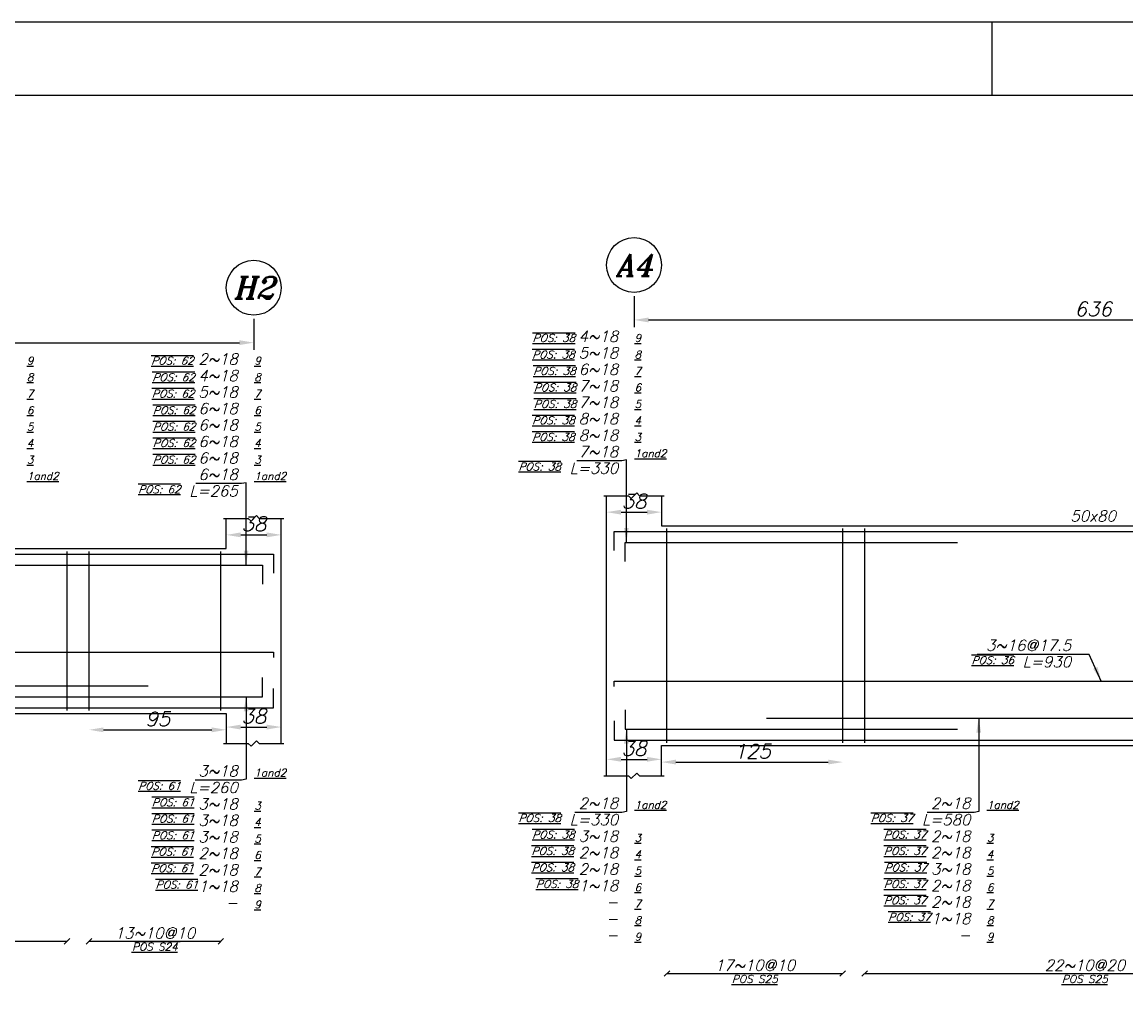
# Model space of a CAD drawing. Header units: inches. Extents: x 826 to 1034, y 702 to 834.
# Tile 80 of 93: x 971 to 987, y 819 to 833. Entities that reach past the tile are written whole.
import ezdxf
from ezdxf.enums import TextEntityAlignment as Align

# ---------------------------------------------------------------- set-up
doc = ezdxf.new("R2010")
doc.units = ezdxf.units.IN
doc.header["$MEASUREMENT"] = 0
for name, color, linetype in [('2', 2, 'Continuous'), ('5', 5, 'Continuous'), ('SAZE_DRAWINGS', 7, 'Continuous')]:
    doc.layers.add(name, color=color, linetype=linetype)
doc.styles.add('SAZE_STYLE', font='romansp.shx', dxfattribs={"oblique": 15})
doc.styles.add('SAZE_STYLE1', font='romant.shx', dxfattribs={"oblique": 15})
doc.dimstyles.new('SAZE_DIM_STYLE', dxfattribs={"dimtxt": 0.2, "dimasz": 0.2, "dimexe": 0.1, "dimexo": 0.05, "dimgap": 0.05, "dimtad": 0, "dimzin": 0, "dimdsep": 46, "dimtxsty": 'SAZE_STYLE', "dimcen": 0.09, "dimclrd": 2, "dimclre": 2, "dimclrt": 3, "dimadec": 0, "dimazin": 0, "dimtfac": 1, "dimtdec": 4, "dimtix": 1, "dimtmove": 1, "dimatfit": 3, "dimfxl": 1, "dimtolj": 1, "dimtzin": 0, "dimarcsym": 0})

# ---------------------------------------------------------------- blocks, each defined once
blk = doc.blocks.new('*D1809')
at = {"layer": 'Defpoints', "color": 0, "transparency": 16777216}
for p in [(974.277, 825.972), (975.038, 825.972), (975.038, 825.743)]:
    blk.add_point(p, dxfattribs=at)
at = {"layer": 'SAZE_DRAWINGS', "color": 2, "lineweight": -2, "transparency": 16777216}
blk.add_line((974.477, 825.743), (974.838, 825.743), dxfattribs=at)
at = {"layer": 'SAZE_DRAWINGS', "color": 2, "transparency": 16777216}
for points in [[(974.477, 825.777), (974.477, 825.71), (974.277, 825.743)], [(974.838, 825.777), (974.838, 825.71), (975.038, 825.743)]]:
    blk.add_solid(points, dxfattribs=at)
at = {"layer": 'SAZE_DRAWINGS', "color": 3, "transparency": 16777216, "insert": (974.658, 825.893), "char_height": 0.2, "attachment_point": 5, "style": 'SAZE_STYLE'}
blk.add_mtext('\\A1;38', dxfattribs=at)
blk = doc.blocks.new('*D1810')
at = {"layer": 'Defpoints', "color": 0, "transparency": 16777216}
for p in [(975.038, 823.083), (974.277, 822.854), (975.038, 822.854)]:
    blk.add_point(p, dxfattribs=at)
at = {"layer": 'SAZE_DRAWINGS', "color": 2, "lineweight": -2, "transparency": 16777216}
blk.add_line((974.477, 823.083), (974.838, 823.083), dxfattribs=at)
at = {"layer": 'SAZE_DRAWINGS', "color": 2, "transparency": 16777216}
for points in [[(974.477, 823.116), (974.477, 823.049), (974.277, 823.083)], [(974.838, 823.116), (974.838, 823.049), (975.038, 823.083)]]:
    blk.add_solid(points, dxfattribs=at)
at = {"layer": 'SAZE_DRAWINGS', "color": 3, "transparency": 16777216, "insert": (974.658, 823.233), "char_height": 0.2, "attachment_point": 5, "style": 'SAZE_STYLE'}
blk.add_mtext('\\A1;38', dxfattribs=at)
blk = doc.blocks.new('*D1813')
at = {"layer": 'Defpoints', "color": 0, "transparency": 16777216}
for p in [(964.891, 828.785), (974.658, 828.785), (974.658, 828.404)]:
    blk.add_point(p, dxfattribs=at)
at = {"layer": 'SAZE_DRAWINGS', "color": 2, "lineweight": -2, "transparency": 16777216}
for p, q in [((964.891, 828.735), (964.891, 828.304)), ((974.658, 828.735), (974.658, 828.304)), ((965.091, 828.404), (974.458, 828.404))]:
    blk.add_line(p, q, dxfattribs=at)
at = {"layer": 'SAZE_DRAWINGS', "color": 2, "transparency": 16777216}
for points in [[(965.091, 828.438), (965.091, 828.371), (964.891, 828.404)], [(974.458, 828.438), (974.458, 828.371), (974.658, 828.404)]]:
    blk.add_solid(points, dxfattribs=at)
at = {"layer": 'SAZE_DRAWINGS', "color": 3, "transparency": 16777216, "insert": (969.774, 828.554), "char_height": 0.2, "attachment_point": 5, "style": 'SAZE_STYLE'}
blk.add_mtext('\\A1;488', dxfattribs=at)
blk = doc.blocks.new('*D1823')
at = {"layer": 'Defpoints', "color": 0, "transparency": 16777216}
for p in [(972.377, 823.045), (974.277, 823.045), (974.277, 823.045)]:
    blk.add_point(p, dxfattribs=at)
at = {"layer": 'SAZE_DRAWINGS', "color": 2, "lineweight": -2, "transparency": 16777216}
blk.add_line((972.577, 823.045), (974.077, 823.045), dxfattribs=at)
at = {"layer": 'SAZE_DRAWINGS', "color": 2, "transparency": 16777216}
for points in [[(972.577, 823.078), (972.577, 823.011), (972.377, 823.045)], [(974.077, 823.078), (974.077, 823.011), (974.277, 823.045)]]:
    blk.add_solid(points, dxfattribs=at)
at = {"layer": 'SAZE_DRAWINGS', "color": 3, "transparency": 16777216, "insert": (973.327, 823.195), "char_height": 0.2, "attachment_point": 5, "style": 'SAZE_STYLE'}
blk.add_mtext('\\A1;95', dxfattribs=at)
blk = doc.blocks.new('*D1851')
at = {"layer": 'Defpoints', "color": 0, "transparency": 16777216}
for p in [(979.543, 826.286), (980.303, 826.286), (980.303, 826.058)]:
    blk.add_point(p, dxfattribs=at)
at = {"layer": 'SAZE_DRAWINGS', "color": 2, "lineweight": -2, "transparency": 16777216}
blk.add_line((979.743, 826.058), (980.103, 826.058), dxfattribs=at)
at = {"layer": 'SAZE_DRAWINGS', "color": 2, "transparency": 16777216}
for points in [[(979.743, 826.091), (979.743, 826.024), (979.543, 826.058)], [(980.103, 826.091), (980.103, 826.024), (980.303, 826.058)]]:
    blk.add_solid(points, dxfattribs=at)
at = {"layer": 'SAZE_DRAWINGS', "color": 3, "transparency": 16777216, "insert": (979.923, 826.208), "char_height": 0.2, "attachment_point": 5, "style": 'SAZE_STYLE'}
blk.add_mtext('\\A1;38', dxfattribs=at)
blk = doc.blocks.new('*D1852')
at = {"layer": 'Defpoints', "color": 0, "transparency": 16777216}
for p in [(980.303, 822.636), (979.543, 822.408), (980.303, 822.408)]:
    blk.add_point(p, dxfattribs=at)
at = {"layer": 'SAZE_DRAWINGS', "color": 2, "lineweight": -2, "transparency": 16777216}
blk.add_line((979.743, 822.636), (980.103, 822.636), dxfattribs=at)
at = {"layer": 'SAZE_DRAWINGS', "color": 2, "transparency": 16777216}
for points in [[(979.743, 822.67), (979.743, 822.603), (979.543, 822.636)], [(980.103, 822.67), (980.103, 822.603), (980.303, 822.636)]]:
    blk.add_solid(points, dxfattribs=at)
at = {"layer": 'SAZE_DRAWINGS', "color": 3, "transparency": 16777216, "insert": (979.923, 822.786), "char_height": 0.2, "attachment_point": 5, "style": 'SAZE_STYLE'}
blk.add_mtext('\\A1;38', dxfattribs=at)
blk = doc.blocks.new('*D1859')
at = {"layer": 'Defpoints', "color": 0, "transparency": 16777216}
for p in [(979.923, 829.099), (992.635, 829.099), (992.635, 828.719)]:
    blk.add_point(p, dxfattribs=at)
at = {"layer": 'SAZE_DRAWINGS', "color": 2, "lineweight": -2, "transparency": 16777216}
for p, q in [((979.923, 829.049), (979.923, 828.619)), ((992.635, 829.049), (992.635, 828.619)), ((980.123, 828.719), (992.435, 828.719))]:
    blk.add_line(p, q, dxfattribs=at)
at = {"layer": 'SAZE_DRAWINGS', "color": 2, "transparency": 16777216}
for points in [[(980.123, 828.752), (980.123, 828.685), (979.923, 828.719)], [(992.435, 828.752), (992.435, 828.685), (992.635, 828.719)]]:
    blk.add_solid(points, dxfattribs=at)
at = {"layer": 'SAZE_DRAWINGS', "color": 3, "transparency": 16777216, "insert": (986.279, 828.869), "char_height": 0.2, "attachment_point": 5, "style": 'SAZE_STYLE'}
blk.add_mtext('\\A1;636', dxfattribs=at)
blk = doc.blocks.new('*D1864')
at = {"layer": 'Defpoints', "color": 0, "transparency": 16777216}
for p in [(980.303, 822.598), (982.812, 822.598), (982.812, 822.598)]:
    blk.add_point(p, dxfattribs=at)
at = {"layer": 'SAZE_DRAWINGS', "color": 2, "lineweight": -2, "transparency": 16777216}
blk.add_line((980.503, 822.598), (982.612, 822.598), dxfattribs=at)
at = {"layer": 'SAZE_DRAWINGS', "color": 2, "transparency": 16777216}
for points in [[(980.503, 822.632), (980.503, 822.565), (980.303, 822.598)], [(982.612, 822.632), (982.612, 822.565), (982.812, 822.598)]]:
    blk.add_solid(points, dxfattribs=at)
at = {"layer": 'SAZE_DRAWINGS', "color": 3, "transparency": 16777216, "insert": (981.558, 822.748), "char_height": 0.2, "attachment_point": 5, "style": 'SAZE_STYLE'}
blk.add_mtext('\\A1;125', dxfattribs=at)

msp = doc.modelspace()

# ---------------------------------------------------------------- linework, layer by layer
at = {"layer": '2'}
msp.add_line((984.8796, 831.8235), (984.8796, 832.842), dxfattribs=at)
msp.add_lwpolyline([(1025.6176, 832.842), (940.9232, 832.842), (940.9232, 775.8088), (1025.6176, 775.8088)], close=True, dxfattribs=at)
at = {"layer": '5'}
msp.add_lwpolyline([(942.0129, 776.8273), (1024.5991, 776.8273), (1024.5991, 831.8235), (942.0129, 831.8235)], close=True, dxfattribs=at)
at = {"layer": 'SAZE_DRAWINGS', "color": 8}
for points in [[(979.5048, 826.2857), (979.8469, 826.2857), (979.8849, 826.2477), (979.961, 826.3237), (979.999, 826.2857), (980.3411, 826.2857)], [(974.2395, 825.9716), (974.5816, 825.9716), (974.6196, 825.9335), (974.6956, 826.0096), (974.7336, 825.9716), (975.0758, 825.9716)], [(974.2395, 822.8544), (974.5816, 822.8544), (974.6196, 822.8164), (974.6956, 822.8925), (974.7336, 822.8544), (975.0758, 822.8544)], [(979.5048, 822.4083), (979.8469, 822.4083), (979.8849, 822.3703), (979.961, 822.4464), (979.999, 822.4083), (980.3411, 822.4083)]]:
    msp.add_lwpolyline(points, dxfattribs=at)
at = {"layer": 'SAZE_DRAWINGS', "color": 3, "linetype": 'Continuous'}
for points in [[(979.5428, 822.4083), (979.5428, 826.2857)], [(980.3031, 826.2857), (980.3031, 825.8676), (992.0265, 825.8676), (992.0265, 826.2857)], [(965.4232, 825.9716), (965.4232, 825.5534), (974.2775, 825.5534), (974.2775, 825.9716)], [(975.0377, 822.8544), (975.0377, 825.9716)], [(965.4992, 822.8544), (965.4992, 823.2726), (974.2775, 823.2726), (974.2775, 822.8544)], [(980.3031, 822.4083), (980.3031, 822.8265), (992.0265, 822.8265), (992.0265, 822.4083)]]:
    msp.add_lwpolyline(points, dxfattribs=at)
at = {"layer": 'SAZE_DRAWINGS', "color": 6, "linetype": 'Continuous'}
for points in [[(979.6492, 825.5255), (979.6492, 825.7916), (995.5237, 825.7916)], [(979.8013, 825.3734), (979.8013, 825.6395), (984.4009, 825.6395)], [(959.0141, 825.5534), (960.8387, 825.5534), (960.9908, 825.4774), (974.9313, 825.4774), (974.9313, 825.2113)], [(971.168, 825.3253), (974.7792, 825.3253), (974.7792, 825.0592)], [(966.5812, 823.6527), (973.1955, 823.6527)], [(971.244, 823.5007), (974.7792, 823.5007), (974.7792, 823.7668)], [(979.6492, 823.6438), (979.6492, 823.7198), (993.1365, 823.7198), (993.1365, 823.6438)], [(957.5873, 823.2726), (958.9558, 823.2726), (959.1079, 823.3486), (974.9313, 823.3486), (974.9313, 823.6147)], [(979.8013, 823.3207), (979.8013, 823.0546), (984.4009, 823.0546)], [(981.7552, 823.2066), (990.5743, 823.2066)], [(979.6492, 823.1686), (979.6492, 822.9025), (994.6367, 822.9025)]]:
    msp.add_lwpolyline(points, dxfattribs=at)
at = {"layer": 'SAZE_DRAWINGS', "color": 4, "linetype": 'Continuous'}
for points in [[(980.3791, 822.8645), (980.3791, 825.8296)], [(982.812, 822.8645), (982.812, 825.8296)], [(983.1161, 822.8645), (983.1161, 825.8296)], [(972.0727, 823.3106), (972.0727, 825.5154)], [(972.3768, 823.3106), (972.3768, 825.5154)], [(974.2014, 823.3106), (974.2014, 825.5154)]]:
    msp.add_lwpolyline(points, dxfattribs=at)
at = {"layer": 'SAZE_DRAWINGS', "color": 5, "linetype": 'Continuous'}
msp.add_lwpolyline([(954.4601, 824.0455), (954.4601, 824.1216), (974.9313, 824.1216), (974.9313, 824.0455)], dxfattribs=at)
at = {"layer": 'SAZE_DRAWINGS', "color": 1}
for points in [[(967.704, 820.1175), (972.0727, 820.1175)], [(972.0347, 820.0795), (972.1107, 820.1555)], [(972.3388, 820.0795), (972.4148, 820.1555)], [(972.3768, 820.1175), (974.2014, 820.1175)], [(974.1634, 820.0795), (974.2395, 820.1555)], [(980.3411, 819.6334), (980.4171, 819.7094)], [(980.3791, 819.6714), (982.812, 819.6714)], [(982.774, 819.6334), (982.85, 819.7094)], [(983.0781, 819.6334), (983.1541, 819.7094)], [(983.1161, 819.6714), (989.2135, 819.6714)]]:
    msp.add_lwpolyline(points, dxfattribs=at)
at = {"layer": 'SAZE_DRAWINGS', "color": 2}
for centre in [(979.9229, 829.4789), (974.6576, 829.1647)]:
    msp.add_ellipse(centre, major_axis=(0.3801, 0), ratio=1, dxfattribs=at)

# ---------------------------------------------------------------- texts
at = {"layer": 'SAZE_DRAWINGS', "color": 3, "style": 'SAZE_STYLE1', "oblique": 15}
for s, p in [('A4', (979.9229, 829.4789)), ('H2', (974.6576, 829.1647))]:
    msp.add_text(s, height=0.30411, dxfattribs=at).set_placement(p, align=Align.MIDDLE_CENTER)
at = {"layer": 'SAZE_DRAWINGS', "color": 2, "style": 'SAZE_STYLE1', "oblique": 15}
msp.add_text('50x80', height=0.15205, dxfattribs=at).set_placement((986.2788, 826.0044), align=Align.MIDDLE_CENTER)
at = {"layer": 'SAZE_DRAWINGS', "color": 3, "style": 'SAZE_STYLE', "oblique": 15}
for s, p in [('13~10@10', (973.2891, 820.1555)), ('17~10@10', (981.5955, 819.7094)), ('22~10@20', (986.1648, 819.7094))]:
    msp.add_text(s, height=0.15205, dxfattribs=at).set_placement(p, align=Align.CENTER)
at = {"layer": 'SAZE_DRAWINGS', "color": 2, "style": 'SAZE_STYLE', "oblique": 15}
for s, p in [('%%U%%OPOS S24', (973.2893, 820.0947)), ('%%U%%OPOS S25', (981.5957, 819.6486)), ('%%U%%OPOS S25', (986.1649, 819.6486))]:
    msp.add_text(s, height=0.106438, dxfattribs=at).set_placement(p, align=Align.TOP_CENTER)
at = {"layer": 'SAZE_DRAWINGS', "color": 2, "style": 'SAZE_STYLE'}
for s, insert, char_height, attachment_point in [('{\\Q20;\\L\\OPOS: 38}', (979.1055, 828.4145), 0.106438, 9), ('{\\L9}', (979.9305, 828.4145), 0.10644, 7), ('{\\Q20;\\L\\OPOS: 62}', (973.8252, 828.1003), 0.106438, 9), ('{\\Q20;\\L\\OPOS: 38}', (979.0991, 828.1864), 0.106438, 9), ('{\\L8}', (979.9305, 828.1864), 0.10644, 7), ('{\\L9}', (971.5161, 828.1003), 0.10644, 7), ('{\\L9}', (974.6652, 828.1003), 0.10644, 7), ('{\\Q20;\\L\\OPOS: 38}', (979.1129, 827.9583), 0.106438, 9), ('{\\L7}', (979.9305, 827.9583), 0.10644, 7), ('{\\L8}', (971.5161, 827.8722), 0.10644, 7), ('{\\Q20;\\L\\OPOS: 62}', (973.8402, 827.8722), 0.106438, 9), ('{\\L8}', (974.6652, 827.8722), 0.10644, 7), ('{\\Q20;\\L\\OPOS: 62}', (973.8338, 827.6442), 0.106438, 9), ('{\\Q20;\\L\\OPOS: 38}', (979.1224, 827.7302), 0.106438, 9), ('{\\L6}', (979.9305, 827.7302), 0.10644, 7), ('{\\L7}', (971.5161, 827.6442), 0.10644, 7), ('{\\L7}', (974.6652, 827.6442), 0.10644, 7), ('{\\Q20;\\L\\OPOS: 38}', (979.1224, 827.5022), 0.106438, 9), ('{\\L5}', (979.9305, 827.5022), 0.10644, 7), ('{\\L6}', (971.5161, 827.4161), 0.10644, 7), ('{\\Q20;\\L\\OPOS: 62}', (973.8476, 827.4161), 0.106438, 9), ('{\\L6}', (974.6652, 827.4161), 0.10644, 7), ('{\\Q20;\\L\\OPOS: 62}', (973.8476, 827.188), 0.106438, 9), ('{\\Q20;\\L\\OPOS: 38}', (979.0991, 827.2741), 0.106438, 9), ('{\\L4}', (979.9305, 827.2741), 0.10644, 7), ('{\\L5}', (971.5161, 827.188), 0.10644, 7), ('{\\L5}', (974.6652, 827.188), 0.10644, 7), ('{\\Q20;\\L\\OPOS: 38}', (979.0991, 827.046), 0.106438, 9), ('{\\L3}', (979.9305, 827.046), 0.10644, 7), ('{\\L4}', (971.5161, 826.9599), 0.10644, 7), ('{\\Q20;\\L\\OPOS: 62}', (973.8476, 826.9599), 0.106438, 9), ('{\\L4}', (974.6652, 826.9599), 0.10644, 7), ('{\\Q20;\\L\\OPOS: 62}', (973.8476, 826.7318), 0.106438, 9), ('{\\L1and2}', (979.9305, 826.8179), 0.10644, 7), ('{\\L3}', (971.5161, 826.7318), 0.10644, 7), ('{\\L3}', (974.6652, 826.7318), 0.10644, 7), ('{\\Q20;\\L\\OPOS: 38}', (978.9095, 826.7419), 0.106438, 3), ('L=330', (979.7025, 826.7419), 0.15205, 3), ('{\\L1and2}', (971.5161, 826.5038), 0.10644, 7), ('{\\L1and2}', (974.6652, 826.5037), 0.10644, 7), ('{\\Q20;\\L\\OPOS: 62}', (973.6436, 826.4277), 0.106438, 3), ('L=265', (974.4371, 826.4277), 0.15205, 3), ('{\\Q20;\\L\\OPOS: 36}', (985.1818, 824.0619), 0.106438, 3), ('L=930', (985.9747, 824.0619), 0.15205, 3), ('{\\L1and2}', (974.6652, 822.3983), 0.10644, 7), ('{\\Q20;\\L\\OPOS: 61}', (973.6442, 822.3223), 0.106438, 3), ('L=260', (974.4371, 822.3223), 0.15205, 3), ('{\\Q20;\\L\\OPOS: 61}', (973.8338, 822.0942), 0.106438, 3), ('{\\L3}', (974.6652, 821.9421), 0.10644, 7), ('{\\L1and2}', (979.9305, 821.9522), 0.10644, 7), ('{\\L1and2}', (984.809, 821.9522), 0.10644, 7), ('{\\Q20;\\L\\OPOS: 61}', (973.8338, 821.8661), 0.106438, 3), ('{\\L4}', (974.6652, 821.714), 0.10644, 7), ('{\\Q20;\\L\\OPOS: 38}', (978.9095, 821.8762), 0.106438, 3), ('L=330', (979.7025, 821.8762), 0.15205, 3), ('{\\Q20;\\L\\OPOS: 37}', (983.7879, 821.8762), 0.106438, 3), ('L=580', (984.5809, 821.8762), 0.15205, 3), ('{\\Q20;\\L\\OPOS: 61}', (973.8338, 821.638), 0.106438, 3), ('{\\Q20;\\L\\OPOS: 38}', (979.0991, 821.6481), 0.106438, 3), ('{\\Q20;\\L\\OPOS: 37}', (983.969, 821.6481), 0.106438, 3), ('{\\L5}', (974.6652, 821.486), 0.10644, 7), ('{\\L3}', (979.9305, 821.496), 0.10644, 7), ('{\\L3}', (984.809, 821.496), 0.10644, 7), ('{\\Q20;\\L\\OPOS: 61}', (973.8252, 821.4099), 0.106438, 3), ('{\\L6}', (974.6652, 821.2579), 0.10644, 7), ('{\\Q20;\\L\\OPOS: 38}', (979.0906, 821.42), 0.106438, 3), ('{\\L4}', (979.9305, 821.2679), 0.10644, 7), ('{\\Q20;\\L\\OPOS: 37}', (983.969, 821.42), 0.106438, 3), ('{\\L4}', (984.809, 821.2679), 0.10644, 7), ('{\\Q20;\\L\\OPOS: 61}', (973.8252, 821.1819), 0.106438, 3), ('{\\Q20;\\L\\OPOS: 38}', (979.0906, 821.1919), 0.106438, 3), ('{\\Q20;\\L\\OPOS: 37}', (983.9775, 821.1919), 0.106438, 3), ('{\\L7}', (974.6652, 821.0298), 0.10644, 7), ('{\\L5}', (979.9305, 821.0399), 0.10644, 7), ('{\\L5}', (984.809, 821.0399), 0.10644, 7), ('{\\Q20;\\L\\OPOS: 61}', (973.8854, 820.9538), 0.106438, 3), ('{\\L8}', (974.6652, 820.8017), 0.10644, 7), ('{\\Q20;\\L\\OPOS: 38}', (979.1508, 820.9638), 0.106438, 3), ('{\\L6}', (979.9305, 820.8118), 0.10644, 7), ('{\\Q20;\\L\\OPOS: 37}', (983.969, 820.9638), 0.106438, 3), ('{\\L6}', (984.809, 820.8118), 0.10644, 7), ('{\\Q20;\\L\\OPOS: 37}', (983.969, 820.7358), 0.106438, 3), ('{\\L9}', (974.6652, 820.5736), 0.10644, 7), ('{\\L7}', (979.9305, 820.5837), 0.10644, 7), ('{\\L7}', (984.809, 820.5837), 0.10644, 7), ('{\\L8}', (979.9305, 820.3556), 0.10644, 7), ('{\\Q20;\\L\\OPOS: 37}', (984.0292, 820.5077), 0.106438, 3), ('{\\L8}', (984.809, 820.3556), 0.10644, 7), ('{\\L9}', (979.9305, 820.1275), 0.10644, 7), ('{\\L9}', (984.809, 820.1275), 0.10644, 7)]:
    msp.add_mtext(s, dxfattribs=dict(at, insert=insert, char_height=char_height, attachment_point=attachment_point))
at = {"layer": 'SAZE_DRAWINGS', "color": 3, "style": 'SAZE_STYLE'}
for s, insert, char_height, attachment_point in [('4~18', (979.7025, 828.4145), 0.15205, 9), ('5~18', (979.7025, 828.1864), 0.15205, 9), ('2~18', (974.4371, 828.1003), 0.15205, 9), ('4~18', (974.4371, 827.8722), 0.15205, 9), ('6~18', (979.7025, 827.9583), 0.15205, 9), ('7~18', (979.7025, 827.7302), 0.15205, 9), ('5~18', (974.4371, 827.6442), 0.15205, 9), ('6~18', (974.4371, 827.4161), 0.15205, 9), ('7~18', (979.7025, 827.5022), 0.15205, 9), ('8~18', (979.7025, 827.2741), 0.15205, 9), ('6~18', (974.4371, 827.188), 0.15205, 9), ('6~18', (974.4371, 826.9599), 0.15205, 9), ('8~18', (979.7025, 827.046), 0.15205, 9), ('6~18', (974.4371, 826.7318), 0.15205, 9), ('\\A1;7~18', (979.7025, 826.8179), 0.15205, 9), ('\\A1;6~18', (974.4371, 826.5037), 0.15205, 9), ('3~16@17.5', (985.9747, 824.138), 0.15205, 9), ('\\A1;3~18', (974.4371, 822.3983), 0.15205, 9), ('\\A1;2~18', (979.7025, 821.9522), 0.15205, 9), ('\\A1;2~18', (984.5809, 821.9522), 0.15205, 9), ('3~18', (974.4371, 822.0942), 0.15205, 3), ('3~18', (974.4371, 821.8661), 0.15205, 3), ('3~18', (979.7025, 821.6481), 0.15205, 3), ('2~18', (984.5809, 821.6481), 0.15205, 3), ('3~18', (974.4371, 821.638), 0.15205, 3), ('2~18', (974.4371, 821.4099), 0.15205, 3), ('2~18', (979.7025, 821.42), 0.15205, 3), ('2~18', (984.5809, 821.42), 0.15205, 3), ('2~18', (979.7025, 821.1919), 0.15205, 3), ('3~18', (984.5809, 821.1919), 0.15205, 3), ('2~18', (974.4371, 821.1819), 0.15205, 3), ('1~18', (974.4371, 820.9538), 0.15205, 3), ('1~18', (979.7025, 820.9638), 0.15205, 3), ('2~18', (984.5809, 820.9638), 0.15205, 3), ('2~18', (984.5809, 820.7358), 0.15205, 3), ('-', (974.4371, 820.7257), 0.1521, 3), ('-', (979.7025, 820.7358), 0.1521, 3), ('1~18', (984.5809, 820.5077), 0.15205, 3), ('-', (979.7025, 820.5077), 0.1521, 3), ('-', (979.7025, 820.2796), 0.1521, 3), ('-', (984.5809, 820.2796), 0.1521, 3)]:
    msp.add_mtext(s, dxfattribs=dict(at, insert=insert, char_height=char_height, attachment_point=attachment_point))

# ---------------------------------------------------------------- dimensions: what is measured, and where the dimension line sits
at = {"layer": 'SAZE_DRAWINGS', "color": 2}
for base, p1, p2, override, picture, middle in [((992.6347, 828.7186), (979.9229, 829.0987), (992.6347, 829.0987), {"dimtxt": 0.2, "dimasz": 0.2, "dimgap": 0.05, "dimtad": 1, "dimdec": 1, "dimlfac": 50, "dimrnd": 1, "dimzin": 8, "dimclrd": 2, "dimclre": 2, "dimclrt": 3}, '*D1859', (986.2788, 828.8686)), ((974.6576, 828.4044), (964.891, 828.7846), (974.6576, 828.7846), {"dimtxt": 0.2, "dimasz": 0.2, "dimgap": 0.05, "dimtad": 1, "dimdec": 1, "dimlfac": 50, "dimrnd": 1, "dimzin": 8, "dimclrd": 2, "dimclre": 2, "dimclrt": 3}, '*D1813', (969.7743, 828.5544)), ((980.3031, 826.0576), (979.5428, 826.2857), (980.3031, 826.2857), {"dimtxt": 0.2, "dimasz": 0.2, "dimgap": 0.05, "dimtad": 1, "dimdec": 1, "dimlfac": 50, "dimrnd": 0.5, "dimzin": 8, "dimse1": 1, "dimse2": 1, "dimclrd": 2, "dimclre": 2, "dimclrt": 3}, '*D1851', (979.9229, 826.2076)), ((975.0377, 825.7435), (974.2775, 825.9716), (975.0377, 825.9716), {"dimtxt": 0.2, "dimasz": 0.2, "dimgap": 0.05, "dimtad": 1, "dimdec": 1, "dimlfac": 50, "dimrnd": 0.5, "dimzin": 8, "dimse1": 1, "dimse2": 1, "dimclrd": 2, "dimclre": 2, "dimclrt": 3}, '*D1809', (974.6576, 825.8935)), ((975.0377, 823.0825), (974.2775, 822.8544), (975.0377, 822.8544), {"dimtxt": 0.2, "dimasz": 0.2, "dimgap": 0.05, "dimtad": 1, "dimdec": 1, "dimlfac": 50, "dimrnd": 0.5, "dimzin": 8, "dimse1": 1, "dimse2": 1, "dimclrd": 2, "dimclre": 2, "dimclrt": 3}, '*D1810', (974.6576, 823.2325)), ((974.2775, 823.0445), (972.3768, 823.0445), (974.2775, 823.0445), {"dimtxt": 0.2, "dimasz": 0.2, "dimgap": 0.05, "dimtad": 1, "dimdec": 1, "dimlfac": 50, "dimrnd": 1, "dimzin": 8, "dimse1": 1, "dimse2": 1, "dimclrd": 2, "dimclre": 2, "dimclrt": 3}, '*D1823', (973.3271, 823.1945)), ((980.3031, 822.6364), (979.5428, 822.4083), (980.3031, 822.4083), {"dimtxt": 0.2, "dimasz": 0.2, "dimgap": 0.05, "dimtad": 1, "dimdec": 1, "dimlfac": 50, "dimrnd": 0.5, "dimzin": 8, "dimse1": 1, "dimse2": 1, "dimclrd": 2, "dimclre": 2, "dimclrt": 3}, '*D1852', (979.9229, 822.7864)), ((982.812, 822.5984), (980.3031, 822.5984), (982.812, 822.5984), {"dimtxt": 0.2, "dimasz": 0.2, "dimgap": 0.05, "dimtad": 1, "dimdec": 1, "dimlfac": 50, "dimrnd": 1, "dimzin": 8, "dimse1": 1, "dimse2": 1, "dimclrd": 2, "dimclre": 2, "dimclrt": 3}, '*D1864', (981.5575, 822.7484))]:
    dim = msp.add_linear_dim(base=base, p1=p1, p2=p2, dimstyle='SAZE_DIM_STYLE', override=override, dxfattribs=at)
    dim.commit()
    dim.dimension.update_dxf_attribs({"geometry": picture, "text_midpoint": middle})

# ---------------------------------------------------------------- leaders
at = {"layer": 'SAZE_DRAWINGS', "color": 2, "annotation_type": 0, "has_hookline": 1, "hookline_direction": 1}
for points, text_width in [([(979.8165, 825.6395), (979.8165, 826.7799), (979.7525, 826.7679)], 0.5707), ([(974.5512, 825.3253), (974.5512, 826.4657), (974.4871, 826.4537)], 0.5794), ([(986.3928, 823.7198), (986.2247, 824.088), (986.0247, 824.088)], 1.3004), ([(974.5512, 823.5007), (974.5512, 822.3603), (974.4871, 822.3483)], 0.5919), ([(984.6949, 823.2066), (984.6949, 821.9142), (984.6309, 821.9022)], 0.5997), ([(979.8165, 823.0546), (979.8165, 821.9142), (979.7525, 821.9022)], 0.5997)]:
    msp.add_leader(points, dimstyle='SAZE_DIM_STYLE', override={"dimasz": 0.2, "dimgap": 0.05, "dimtad": 1, "dimclrd": 2}, dxfattribs=dict(at, text_width=text_width))

doc.saveas('drawing.dxf')
